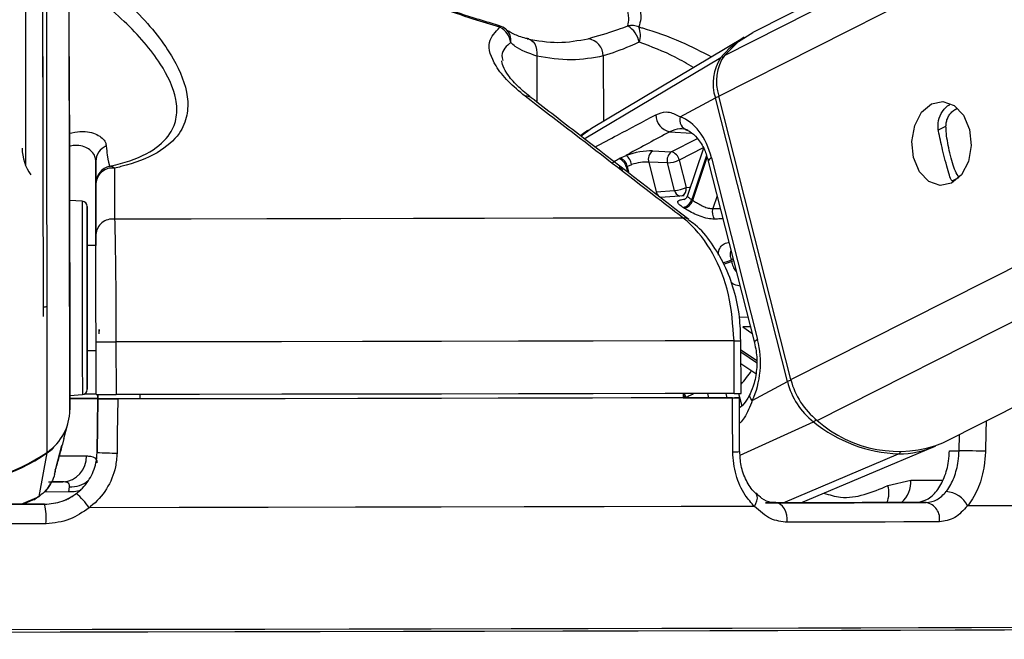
# Model space of a CAD drawing. Header units: millimetres. Extents: x 2575 to 18042, y 835 to 16320.
# Tile 17 of 64: x 6322 to 6434, y 5708 to 5779. Entities that reach past the tile are written whole.
import ezdxf

# ---------------------------------------------------------------- set-up
doc = ezdxf.new("R2010")
doc.units = ezdxf.units.MM
doc.header["$LTSCALE"] = 2
doc.layers.add('COMPONENT_GEOMETRY', color=7, linetype='Continuous')
doc.styles.add('SLDTEXTSTYLE0', font='TXT', dxfattribs={"width": 0.75})
doc.dimstyles.new('SLDDIMSTYLE1', dxfattribs={"dimtxt": 100, "dimasz": 6.604, "dimexe": 0, "dimexo": 0.0625, "dimgap": 25, "dimtad": 0, "dimtih": 1, "dimtoh": 1, "dimdec": 0, "dimrnd": 1e-09, "dimzin": 12, "dimdsep": 46, "dimtxsty": 'SLDTEXTSTYLE0', "dimsah": 1, "dimcen": 0.09, "dimadec": 0, "dimazin": 3, "dimtfac": 1, "dimtdec": 0, "dimtofl": 0, "dimtmove": 0, "dimatfit": 3, "dimfxl": 1, "dimfrac": 2, "dimtolj": 1, "dimtzin": 12, "dimarcsym": 0})

# ---------------------------------------------------------------- blocks, each defined once
blk = doc.blocks.new('_D_5')
at = {"layer": 'COMPONENT_GEOMETRY', "color": 7}
for p, q in [((8881.73, 5900.55), (9410.21, 5900.55)), ((9403.86, 5900.55), (9403.86, 3819.64)), ((9203.79, 3799.33), (9173.32, 3799.33)), ((9173.32, 3799.33), (9173.32, 3640.58)), ((9603.93, 3799.33), (9634.4, 3799.33)), ((9634.4, 3799.33), (9634.4, 3640.58)), ((9173.32, 3640.58), (9203.79, 3640.58)), ((9634.4, 3640.58), (9603.93, 3640.58)), ((9403.86, 1410.05), (9403.86, 3490.96)), ((3885.31, 1410.05), (9410.21, 1410.05))]:
    blk.add_line(p, q, dxfattribs=at)
for points in [[(9403.86, 5900.55), (9402.84, 5893.95), (9404.88, 5893.95)], [(9403.86, 1410.05), (9404.88, 1416.65), (9402.84, 1416.65)]]:
    blk.add_solid(points, dxfattribs=at)
at = {"layer": 'COMPONENT_GEOMETRY', "color": 7, "char_height": 100, "attachment_point": 1, "style": 'SLDTEXTSTYLE0'}
for s, insert in [('7\'4.40"', (9203.79, 3769.48)), ('2245', (9256.08, 3619.87))]:
    blk.add_mtext(s, dxfattribs=dict(at, insert=insert))

msp = doc.modelspace()

# ---------------------------------------------------------------- linework, layer by layer
at = {"color": 7, "linetype": 'Continuous', "lineweight": 25}
for p, q in [((6327.5, 5767.87), (6327.32, 5900.55)), ((6649.33, 5900.55), (6405.45, 5777.28)), ((6427.11, 5730.45), (6763.63, 5900.55)), ((6324.53, 5744.87), (6324.37, 5867.47)), ((6324.5, 5767.88), (6324.37, 5867.47)), ((6322.37, 5863.76), (6322.51, 5762.07)), ((6376.55, 5778.03), (6375.36, 5778.39)), ((6404.45, 5776.71), (6387.04, 5766.32)), ((6397.16, 5767.65), (6401.17, 5769.8)), ((6409.38, 5737.45), (6401.17, 5769.8)), ((6409.78, 5737.67), (6401.57, 5770.01)), ((6327.5, 5767.87), (6327.55, 5734.24)), ((6399.8, 5764.08), (6397.99, 5758.66)), ((6390.28, 5762.94), (6390.98, 5763.25)), ((6393.99, 5763.75), (6396.14, 5763.66)), ((6400.73, 5762.96), (6405.99, 5742.24)), ((6330.51, 5762.58), (6330.52, 5752.99)), ((6391.62, 5762.19), (6391.13, 5762)), ((6393.57, 5762.47), (6394.42, 5759.09)), ((6395.71, 5762.39), (6393.57, 5762.47)), ((6396.51, 5759.26), (6395.71, 5762.39)), ((6397.05, 5762.72), (6397.84, 5759.59)), ((6400.36, 5762.6), (6405.62, 5741.88)), ((6330.52, 5754.23), (6330.51, 5760.04)), ((6394.42, 5759.09), (6396.51, 5759.26)), ((6397.6, 5758.64), (6394.9, 5758.43)), ((6328.95, 5758.02), (6327.52, 5758.09)), ((6330.52, 5752.99), (6329.52, 5752.99)), ((6330.55, 5735.97), (6330.54, 5741.97)), ((6332.81, 5741.97), (6332.82, 5735.97)), ((6403.31, 5736.1), (6403.3, 5742.1)), ((6404.1, 5736.11), (6404.09, 5742.11)), ((6329.54, 5740.99), (6330.54, 5740.99)), ((6404.09, 5739.51), (6405.77, 5738.39)), ((6405.37, 5735.31), (6409.38, 5737.45)), ((6327.55, 5735.88), (6328.98, 5735.96)), ((6330.76, 5735.97), (6330.76, 5735.5)), ((6330.76, 5735.49), (6330.76, 5735.97)), ((6335.55, 5735.98), (6335.55, 5735.48)), ((6397.51, 5736.1), (6397.51, 5735.6)), ((6330.76, 5735.51), (6330.66, 5729.36)), ((6330.66, 5729.36), (6330.76, 5735.47)), ((6330.76, 5735.51), (6330.76, 5735.5)), ((6335.14, 5735.49), (6330.76, 5735.49)), ((6330.76, 5735.47), (6330.76, 5735.49)), ((6335.14, 5735.49), (6335.14, 5735.48)), ((6335.14, 5735.48), (6335.14, 5735.49)), ((6397.51, 5735.61), (6403.34, 5735.61)), ((6398.71, 5735.6), (6397.51, 5735.6)), ((6403.94, 5729.47), (6403.93, 5735.61)), ((6326.88, 5730.96), (6327.32, 5732.64)), ((6326.88, 5730.96), (6326.7, 5730.32)), ((6324.05, 5724.36), (6324.96, 5729.31)), ((6325.94, 5727.55), (6326.65, 5730.15)), ((6330.66, 5729.37), (6330.66, 5729.36)), ((6410.92, 5723.63), (6426.06, 5729.99)), ((6427.86, 5729.57), (6428.96, 5729.57)), ((6325.8, 5726.89), (6325.9, 5727.27)), ((6325.89, 5727.38), (6325.95, 5727.55)), ((6325.97, 5727.61), (6325.98, 5727.66)), ((6325.13, 5726.01), (6326.75, 5726.01)), ((6420.85, 5725.59), (6423.48, 5726.22)), ((6327.43, 5724.86), (6327.5, 5725.45)), ((6322.23, 5723.46), (6323.41, 5723.99)), ((6323.43, 5723.95), (6324.06, 5724.42)), ((6406.88, 5723.62), (6408.08, 5723.62)), ((6425.2, 5723.66), (6424, 5723.66)), ((6324.67, 5723.46), (6324.67, 5723.46))]:
    msp.add_line(p, q, dxfattribs=at)
at = {"color": 8, "linetype": 'Continuous', "lineweight": 25}
for p, q in [((6327.55, 5734.24), (6327.32, 5900.55)), ((6401.57, 5770.01), (6659.82, 5900.55)), ((6402.21, 5774.66), (6651.28, 5900.55)), ((6409.78, 5737.67), (6732.04, 5900.55)), ((6412.77, 5733.03), (6744.2, 5900.55)), ((6324.98, 5729.42), (6324.79, 5869.18)), ((6380.79, 5774.57), (6380.8, 5769.32)), ((6386.21, 5765.15), (6401.81, 5774.42)), ((6388.39, 5774.59), (6388.4, 5767.13)), ((6387.04, 5766.31), (6385.85, 5765.44)), ((6426.53, 5766.11), (6427.47, 5766.58)), ((6395.96, 5765.94), (6398.46, 5765.78)), ((6396.14, 5763.66), (6399.13, 5765.17)), ((6399.78, 5764.1), (6397.05, 5762.72)), ((6400.14, 5763.24), (6398.47, 5758.22)), ((6398.59, 5758.14), (6400.22, 5763.03)), ((6390.35, 5761.79), (6390.15, 5761.8)), ((6391.01, 5761.94), (6391.16, 5761.32)), ((6391.33, 5761.19), (6391.13, 5762)), ((6428.19, 5760.35), (6428.95, 5760.74)), ((6401.37, 5758.65), (6400.88, 5757.19)), ((6400.88, 5757.19), (6401.73, 5757.21)), ((6403.2, 5751.44), (6402.96, 5751.32)), ((6403, 5751.15), (6403.24, 5751.27)), ((6403.92, 5744.79), (6404.88, 5744.82)), ((6405.16, 5743.71), (6404.31, 5743.68)), ((6404.31, 5743.68), (6405.34, 5742.99)), ((6405.85, 5739.85), (6404.09, 5741.03)), ((6404.09, 5740.83), (6405.86, 5739.64)), ((6400.26, 5736.1), (6400.39, 5735.61)), ((6402.51, 5735.61), (6402.39, 5736.1)), ((6403.81, 5736.1), (6404.17, 5734.67)), ((6397.83, 5735.61), (6397.83, 5735.63)), ((6404, 5729.07), (6412.36, 5732.85)), ((6428.96, 5729.57), (6429, 5731.41)), ((6408.89, 5723.62), (6422.07, 5729.2)), ((6423.48, 5726.22), (6427.11, 5726.22)), ((6327.43, 5724.86), (6324.65, 5724.85)), ((6322, 5723.46), (6324.05, 5724.36)), ((6323.4, 5724.01), (6324.05, 5724.36))]:
    msp.add_line(p, q, dxfattribs=at)
at = {"color": 8, "linetype": 'Continuous', "lineweight": 25, "flags": 128}
for points in [[(6376.55, 5778.03), (6376.55, 5778.03), (6376.57, 5778.02), (6376.58, 5777.99), (6376.59, 5777.96), (6376.6, 5777.91), (6376.6, 5777.86)], [(6400.73, 5762.96), (6400.57, 5762.86), (6400.45, 5762.77), (6400.38, 5762.68), (6400.36, 5762.61), (6400.36, 5762.6)], [(6397.84, 5759.59), (6398.17, 5759.63), (6398.32, 5759.64)], [(6328.95, 5758.02), (6328.95, 5758), (6328.95, 5757.47), (6328.95, 5756.21), (6328.95, 5754.33), (6328.96, 5751.95), (6328.96, 5749.23)], [(6328.96, 5749.23), (6328.96, 5746.36), (6328.97, 5743.53), (6328.97, 5740.94), (6328.97, 5738.76), (6328.98, 5737.14), (6328.98, 5736.19), (6328.98, 5735.96)], [(6405.99, 5742.24), (6405.83, 5742.15), (6405.71, 5742.05), (6405.64, 5741.97), (6405.62, 5741.89), (6405.63, 5741.88)], [(6405.37, 5735.31), (6405.23, 5735.49), (6405.13, 5735.66), (6405.09, 5735.82), (6405.09, 5735.97), (6405.12, 5736.04)], [(6432.04, 5732.95), (6432.02, 5731.68), (6431.97, 5729.51)], [(6324.94, 5729.39), (6324.96, 5729.34), (6324.96, 5729.31)], [(6326.38, 5728.97), (6327.46, 5728.97), (6328.56, 5728.97), (6329.45, 5728.97)], [(6328.61, 5724.99), (6328.04, 5724.87), (6327.43, 5724.86)], [(6405.63, 5723.21), (6405.8, 5723.54), (6405.91, 5723.85), (6405.96, 5724.14), (6405.94, 5724.39), (6405.85, 5724.6), (6405.78, 5724.68)]]:
    msp.add_lwpolyline(points, dxfattribs=at)
at = {"color": 7, "linetype": 'Continuous', "lineweight": 25, "flags": 128}
for points in [[(6379.69, 5776.54), (6379.94, 5776.5), (6380.18, 5776.39), (6380.39, 5776.21), (6380.57, 5775.97), (6380.7, 5775.67), (6380.78, 5775.33), (6380.81, 5774.95), (6380.79, 5774.57)], [(6402.21, 5774.66), (6403.82, 5776.24), (6405.45, 5777.28)], [(6425.82, 5769.12), (6427.13, 5769.4), (6428.41, 5768.94), (6429.48, 5767.82), (6430.16, 5766.22), (6430.36, 5764.36), (6430.04, 5762.55), (6429.25, 5761.04), (6428.11, 5760.08), (6426.8, 5759.81), (6425.52, 5760.27), (6424.45, 5761.38), (6423.77, 5762.99), (6423.58, 5764.84), (6423.9, 5766.66), (6424.68, 5768.16), (6425.82, 5769.12)], [(6390.16, 5762.87), (6390.19, 5762.89), (6390.28, 5762.94)], [(6327.51, 5762.26), (6327.51, 5762.28), (6327.51, 5761.58), (6327.51, 5760.26), (6327.52, 5758.54), (6327.52, 5756.67), (6327.52, 5754.93), (6327.52, 5753.6), (6327.52, 5752.86), (6327.52, 5752.85), (6327.52, 5753.55), (6327.52, 5754.86), (6327.52, 5756.59), (6327.52, 5758.46), (6327.51, 5760.2), (6327.51, 5761.53), (6327.51, 5762.26)], [(6391.13, 5762), (6391.03, 5761.96), (6391.01, 5761.94)], [(6329.53, 5749.11), (6329.52, 5751.68), (6329.52, 5753.94), (6329.52, 5755.71), (6329.52, 5756.9), (6329.52, 5757.41), (6329.52, 5757.2), (6329.52, 5756.31), (6329.52, 5754.78), (6329.52, 5752.99)], [(6397.49, 5756.1), (6390.24, 5756.08), (6382.68, 5756.07), (6374.84, 5756.05), (6366.76, 5756.04), (6358.47, 5756.02), (6350, 5756.01), (6341.39, 5755.99), (6332.66, 5755.98)], [(6329.52, 5752.99), (6329.52, 5753.32), (6329.52, 5753.59), (6329.52, 5753.14), (6329.52, 5752.02), (6329.53, 5750.36), (6329.53, 5748.33)], [(6329.54, 5740.99), (6329.54, 5740.05), (6329.54, 5738.27), (6329.54, 5737.09), (6329.54, 5736.58), (6329.54, 5736.78), (6329.54, 5737.68), (6329.54, 5739.21), (6329.54, 5741.27), (6329.54, 5743.72), (6329.53, 5746.4), (6329.53, 5749.11)], [(6329.53, 5748.33), (6329.53, 5746.16), (6329.53, 5744.08), (6329.54, 5742.32), (6329.54, 5741.06), (6329.54, 5740.44), (6329.54, 5740.53), (6329.54, 5740.99)], [(6330.88, 5742.9), (6330.88, 5742.99), (6330.88, 5743.08), (6330.88, 5743.17), (6330.88, 5743.24), (6330.88, 5743.3), (6330.88, 5743.35), (6330.88, 5743.38), (6330.88, 5743.39), (6330.88, 5743.39), (6330.88, 5743.37), (6330.88, 5743.33), (6330.88, 5743.28), (6330.88, 5743.21)], [(6403.3, 5742.1), (6395.44, 5742.08), (6387.24, 5742.07), (6378.72, 5742.05), (6369.94, 5742.03), (6360.92, 5742.01), (6351.7, 5742), (6342.31, 5741.98), (6332.81, 5741.97)], [(6403.31, 5736.1), (6395.45, 5736.08), (6387.24, 5736.07), (6378.73, 5736.05), (6369.95, 5736.03), (6360.93, 5736.01), (6351.71, 5736), (6342.32, 5735.98), (6332.82, 5735.97)], [(6327.51, 5735.53), (6329.97, 5735.53), (6330.76, 5735.53)], [(6333.03, 5735.47), (6332.96, 5731.47), (6332.93, 5729.29)], [(6403.13, 5735.6), (6395.31, 5735.58), (6387.15, 5735.57), (6378.68, 5735.55), (6369.95, 5735.53), (6360.98, 5735.52), (6351.81, 5735.5), (6342.48, 5735.48), (6333.03, 5735.47)], [(6398.71, 5735.6), (6391.55, 5735.58), (6384.11, 5735.57), (6376.41, 5735.55), (6368.49, 5735.53), (6360.38, 5735.52), (6352.09, 5735.5), (6343.67, 5735.49), (6335.14, 5735.48)], [(6403.15, 5729.43), (6403.14, 5733.43), (6403.13, 5735.6)], [(6324.96, 5729.31), (6325.53, 5729.75), (6325.72, 5729.93)], [(6431.97, 5729.51), (6431.68, 5729.51), (6431.32, 5729.52), (6430.93, 5729.53), (6430.51, 5729.54), (6430.09, 5729.55), (6429.67, 5729.56), (6429.29, 5729.56), (6428.96, 5729.57)], [(6326.75, 5726.01), (6326.08, 5726.01), (6325.55, 5726.01)], [(6424, 5723.66), (6422.02, 5723.66), (6419.99, 5723.65), (6417.91, 5723.65), (6415.79, 5723.64), (6413.63, 5723.64), (6411.42, 5723.63), (6409.17, 5723.62), (6406.88, 5723.62)], [(6408.08, 5723.62), (6410.37, 5723.62), (6412.62, 5723.63), (6414.82, 5723.64), (6416.99, 5723.64), (6419.11, 5723.65), (6421.18, 5723.65), (6423.21, 5723.66), (6425.2, 5723.66)], [(6409.37, 5721.4), (6409.37, 5721.82), (6409.31, 5722.23), (6409.2, 5722.61), (6409.04, 5722.95), (6408.84, 5723.23), (6408.61, 5723.44), (6408.35, 5723.57), (6408.08, 5723.62)], [(6300.46, 5723.43), (6303.48, 5723.43), (6306.51, 5723.43), (6309.53, 5723.44), (6312.56, 5723.44), (6315.59, 5723.45), (6318.62, 5723.45), (6321.64, 5723.45), (6324.67, 5723.46)], [(6324.67, 5723.46), (6321.64, 5723.46), (6318.62, 5723.45), (6315.59, 5723.45), (6312.56, 5723.44), (6309.53, 5723.44), (6306.51, 5723.44), (6303.48, 5723.43), (6300.46, 5723.43)], [(6405.63, 5723.21), (6397.26, 5723.19), (6388.49, 5723.17), (6379.35, 5723.15), (6369.88, 5723.13), (6360.14, 5723.11), (6350.17, 5723.1), (6340.02, 5723.08), (6329.74, 5723.06)], [(6461.36, 5723.42), (6459.81, 5723.4), (6457.55, 5723.39), (6454.59, 5723.37), (6450.94, 5723.35), (6446.63, 5723.33), (6441.68, 5723.31), (6436.1, 5723.29), (6429.92, 5723.27)], [(6426.72, 5721.45), (6424.71, 5721.44), (6422.65, 5721.44), (6420.55, 5721.43), (6418.4, 5721.42), (6416.2, 5721.42), (6413.97, 5721.41), (6411.69, 5721.41), (6409.37, 5721.4)], [(6324.83, 5721.24), (6321.77, 5721.24), (6318.7, 5721.23), (6315.64, 5721.23), (6312.57, 5721.22), (6309.5, 5721.22), (6306.43, 5721.21), (6303.36, 5721.21), (6300.3, 5721.21)], [(6455.69, 5709.23), (6455.42, 5709.22), (6454.44, 5709.21), (6452.75, 5709.19), (6450.37, 5709.17), (6447.3, 5709.16), (6443.55, 5709.14), (6439.16, 5709.12), (6434.14, 5709.1), (6428.51, 5709.08), (6422.3, 5709.06), (6415.54, 5709.05), (6408.28, 5709.03), (6400.53, 5709.01), (6392.35, 5708.99), (6383.77, 5708.97), (6374.84, 5708.95), (6365.59, 5708.93), (6356.08, 5708.92), (6346.36, 5708.9), (6336.46, 5708.88), (6326.45, 5708.87), (6316.37, 5708.85)], [(6456.39, 5709.52), (6456.19, 5709.51), (6455.32, 5709.5), (6453.75, 5709.48), (6451.49, 5709.46), (6448.55, 5709.45), (6444.96, 5709.43), (6440.72, 5709.41), (6435.85, 5709.39), (6430.38, 5709.38), (6424.34, 5709.36), (6417.76, 5709.34), (6410.66, 5709.32), (6403.08, 5709.3), (6395.07, 5709.28), (6386.65, 5709.26), (6377.87, 5709.24), (6368.77, 5709.23), (6359.4, 5709.21), (6349.8, 5709.19), (6340.02, 5709.17), (6330.11, 5709.16), (6320.11, 5709.14)]]:
    msp.add_lwpolyline(points, dxfattribs=at)
at = {"color": 7, "linetype": 'Continuous', "lineweight": 25}
for centre, radius, start, end in [((6375.99, 5776.11), 2, 49.5158, 73.7296), ((6375.63, 5775.87), 2.21, 6.2022, 63.9962), ((6391.62, 5776), 2.07, 66.6679, 101.9207), ((6389.62, 5775.55), 2.93, 11.7498, 57.4863), ((6390.02, 5776.96), 2.6, 341.9018, 21.2723), ((6386.36, 5774.55), 2.03, 1.0071, 81.2484), ((6409.67, 5768.03), 10.13, 120.9845, 140.8914), ((6406.2, 5771.46), 5.3, 146.0434, 198.2342), ((6406.62, 5771.68), 5.33, 146.0434, 198.2342), ((6396.32, 5767.84), 1.93, 178.6065, 259.2433), ((6398.3, 5767.3), 1.2, 162.5076, 256.4861), ((6327.32, 5764.08), 5.21, 180.1308, 215.822), ((6332.42, 5762.56), 1.91, 111.9656, 179.3677), ((6389.93, 5761.77), 1.22, 11.1762, 73.0983), ((6390.06, 5761.97), 1.57, 8.1547, 54.3073), ((6394.72, 5762.79), 1.2, 127.552, 195.553), ((6396.87, 5762.71), 1.2, 127.552, 195.553), ((6395.88, 5762.51), 1.18, 10.6124, 77.5422), ((6332.51, 5760.05), 2, 101.4296, 180.0606), ((6332.42, 5759.9), 1.91, 82.7127, 175.7151), ((6332.15, 5761.29), 0.712, 44.7274, 93.0359), ((6389.8, 5761.7), 1.22, 11.1991, 72.8984), ((6395.52, 5765.97), 3.59, 273.1325, 295.2666), ((6396.31, 5762.84), 3.59, 273.1325, 295.2666), ((6328.92, 5757.42), 0.6, 0.077, 87.077), ((6397.24, 5758.56), 1.27, 281.8164, 344.5856), ((6393.53, 5751.25), 7.25, 55.6947, 56.7216), ((6397.35, 5758.5), 1.29, 281.6597, 343.7724), ((6394.14, 5751.62), 7.89, 55.6947, 56.7216), ((6402.18, 5756.78), 1.36, 162.6234, 215.9369), ((6332.42, 5754.08), 1.91, 82.9901, 175.7276), ((6387.6, 5747.33), 15.87, 13.9245, 14.5689), ((6331.6, 6181.69), 439.72, 269.8619, 270.1577), ((6417.59, 5739.49), 8.45, 193.9546, 231.8278), ((6418.03, 5739.71), 8.5, 193.9546, 231.8278), ((6328.94, 5736.56), 0.6, 273.077, 0.077), ((6329.34, 5609.17), 126.84, 89.4571, 90.0648), ((6331.61, 6175.69), 439.72, 269.8619, 270.1577), ((6403.32, 5830.22), 94.12, 269.9919, 270.4727), ((6328.34, 5356.23), 379.29, 89.6353, 90.125), ((6321.71, 5734.25), 5.84, 304.1155, 359.8894), ((6422.72, 5745.69), 16.5, 231.1087, 267.7327), ((6422.04, 5743.39), 13.9, 228.2063, 291.3961), ((6312.53, 5747.7), 22.12, 235.8922, 304.2619), ((6312.55, 5747.52), 22.04, 270.0282, 304.2903), ((6332.89, 5765.06), 35.76, 266.4288, 270.0704), ((6422.12, 5739.47), 10.26, 269.7333, 293.885), ((6326.59, 5728.87), 2.86, 273.2039, 1.98), ((6427.38, 5722.1), 2.8, 24.7865, 87.6279), ((6323.77, 5719.22), 7.1, 32.768, 50.3788), ((6424.88, 5721.82), 1.87, 348.5349, 80.3312), ((6317.69, 5721.82), 7.16, 355.341, 13.2122)]:
    msp.add_arc(centre, radius, start, end, dxfattribs=at)
at = {"color": 8, "linetype": 'Continuous', "lineweight": 25}
for centre, radius, start, end in [((6376.19, 5776.39), 1.66, 350.3762, 48.3246), ((6402.01, 5774.04), 0.432, 83.447, 118.9374), ((6379.62, 5769.1), 0.905, 53.793, 98.3813), ((6402.04, 5768.06), 1.94, 103.4994, 116.4661), ((6396.98, 5759.42), 0.884, 294.74, 11.3544), ((6395.28, 5759.26), 0.871, 191.4552, 251.5457), ((6397.35, 5759.43), 0.861, 191.2875, 253.4806), ((6397.61, 5755.22), 0.893, 52.2572, 97.3361), ((6401.42, 5754.51), 3.54, 279.7611, 295.7342), ((6401.47, 5754.48), 3.67, 280.0528, 294.6858), ((6403.39, 5814.91), 72.81, 269.9244, 270.5458), ((6396.05, 5744.59), 10.96, 317.2147, 327.514), ((6410.25, 5735.71), 1.94, 103.4931, 116.4657), ((6396.27, 5735.2), 1.48, 15.3797, 32.2718), ((6396.39, 5735.25), 1.48, 14.7614, 34.9687), ((6411.92, 5733.7), 0.961, 297.1004, 321.7506), ((6403.33, 5733.56), 4.13, 267.5192, 278.5145), ((6421.88, 5729.61), 0.446, 294.8521, 330.2008), ((6327.66, 5728.57), 3.13, 267.0811, 309.5662), ((6420.2, 5726.09), 3.28, 312.1893, 2.2949), ((6418.15, 5724.78), 2.82, 336.499, 16.601)]:
    msp.add_arc(centre, radius, start, end, dxfattribs=at)
at = {"color": 7, "linetype": 'Continuous', "lineweight": 25}
for centre, major_axis, ratio, start_param, end_param in [((6396.09, 5760.48), (-0.19, 7.38), 0.671997, 5.038349, 6.029015), ((6392.24, 5762.8), (2.74, 0.59), 0.273277, 0.818413, 1.988106), ((6392.44, 5761.86), (1.77, 0.34), 0.293277, 0.825533, 1.995227), ((6401.35, 5739.76), (-0.19, 7.38), 0.671997, 4.047683, 5.038349)]:
    msp.add_ellipse(centre, major_axis=major_axis, ratio=ratio, start_param=start_param, end_param=end_param, dxfattribs=at)
at = {"color": 8, "linetype": 'Continuous', "lineweight": 25}
msp.add_ellipse((6392.32, 5761.8), major_axis=(1.77, 0.34), ratio=0.293277, start_param=2.811433, end_param=3.159027, dxfattribs=at)
at = {"color": 7, "linetype": 'Continuous', "lineweight": 25}
for points, knots in [([(6329.64, 5784.55), (6331.58, 5782.91), (6335.5, 5779.62), (6339.42, 5774.64), (6341.05, 5770.64), (6341.01, 5767.78), (6340.11, 5765.56), (6337.77, 5763.44), (6334.75, 5762.28), (6332.9, 5761.85), (6332.66, 5761.79)], [0, 0, 0, 0, 0.208234, 0.420981, 0.592265, 0.677743, 0.765865, 0.874569, 0.983936, 1, 1, 1, 1]), ([(6376.6, 5777.86), (6375.58, 5778.16), (6372.02, 5779.24), (6365.89, 5781.49), (6361.07, 5783.56), (6358.62, 5784.6)], [0, 0, 0, 0, 0.163716, 0.575625, 1, 1, 1, 1]), ([(6391.2, 5778.02), (6391.25, 5778.31), (6391.43, 5779.35), (6390.56, 5781.48), (6389.03, 5783.41), (6388.25, 5784.39)], [0, 0, 0, 0, 0.1618747, 0.5749161, 1, 1, 1, 1]), ([(6390.06, 5784.69), (6390.76, 5783.66), (6392.17, 5781.59), (6392.85, 5779.32), (6392.53, 5778.21), (6392.44, 5777.9)], [0, 0, 0, 0, 0.413472, 0.836281, 1, 1, 1, 1]), ([(6332.12, 5762), (6332.34, 5762.06), (6334.09, 5762.47), (6336.94, 5763.56), (6339.06, 5765.54), (6339.82, 5767.62), (6339.71, 5770.29), (6337.94, 5774.01), (6333.96, 5778.63), (6330.05, 5781.69), (6328.07, 5783.24)], [0, 0, 0, 0, 0.0156907, 0.1221635, 0.2284024, 0.3128217, 0.4004634, 0.5725392, 0.7836075, 1, 1, 1, 1]), ([(6375.36, 5778.39), (6374.75, 5778.57), (6372.83, 5779.14), (6370.33, 5780), (6368.5, 5780.71), (6367.94, 5780.93)], [0, 0, 0, 0, 0.242769, 0.767885, 1, 1, 1, 1]), ([(6379.48, 5769.99), (6378.8, 5770.56), (6377.41, 5771.72), (6375.76, 5773.85), (6374.97, 5776.18), (6376.08, 5777.33), (6376.6, 5777.86)], [0, 0, 0, 0, 0.189737, 0.387179, 0.717517, 1, 1, 1, 1]), ([(6379.9, 5776.53), (6379.79, 5776.55), (6379.08, 5776.69), (6378.12, 5777.07), (6377.42, 5777.48), (6377.3, 5777.63), (6377.3, 5777.63)], [0, 0, 0, 0, 0.0889699, 0.5349773, 0.9974538, 1, 1, 1, 1]), ([(6386.66, 5776.56), (6387.74, 5776.87), (6389.14, 5777.27), (6390.81, 5777.88), (6391.2, 5778.02)], [0, 0, 0, 0, 0.768409, 1, 1, 1, 1]), ([(6379.69, 5776.54), (6380.88, 5776.34), (6383.3, 5775.94), (6385.53, 5776.35), (6386.66, 5776.56)], [0, 0, 0, 0, 0.492367, 1, 1, 1, 1]), ([(6380.79, 5774.57), (6379.88, 5774.89), (6378.69, 5775.31), (6377.99, 5775.96), (6377.83, 5776.11)], [0, 0, 0, 0, 0.768074, 1, 1, 1, 1]), ([(6392.49, 5776.15), (6392.14, 5776), (6390.64, 5775.34), (6389.37, 5774.91), (6388.39, 5774.59)], [0, 0, 0, 0, 0.231926, 1, 1, 1, 1]), ([(6388.39, 5774.59), (6387.19, 5774.37), (6384.76, 5773.92), (6382.13, 5774.35), (6380.79, 5774.57)], [0, 0, 0, 0, 0.492725, 1, 1, 1, 1]), ([(6380.18, 5769.83), (6379.68, 5770.23), (6378.59, 5771.1), (6377.5, 5772.38), (6376.89, 5773.45), (6376.81, 5773.98), (6376.82, 5774.05), (6376.82, 5774.05)], [0, 0, 0, 0, 0.220982, 0.486805, 0.741375, 0.990118, 1, 1, 1, 1]), ([(6397.49, 5756.1), (6396.67, 5756.74), (6392.52, 5759.94), (6386.52, 5764.58), (6381.34, 5768.56), (6379.48, 5769.99)], [0, 0, 0, 0, 0.138099, 0.690493, 1, 1, 1, 1]), ([(6398.14, 5755.93), (6393.94, 5759.18), (6387.95, 5763.82), (6381.95, 5768.44), (6380.15, 5769.83)], [0, 0, 0, 0, 0.700067, 1, 1, 1, 1]), ([(6426.61, 5766.03), (6426.58, 5766.43), (6426.52, 5767.24), (6427.05, 5768.29), (6427.55, 5768.91), (6427.89, 5769.02), (6427.9, 5769.03)], [0, 0, 0, 0, 0.32979, 0.65908, 0.998251, 1, 1, 1, 1]), ([(6427.47, 5766.58), (6427.48, 5766.75), (6427.5, 5767.08), (6427.66, 5767.54), (6427.9, 5767.96), (6428.23, 5768.29), (6428.52, 5768.51), (6428.71, 5768.58), (6428.75, 5768.6)], [0, 0, 0, 0, 0.1864531, 0.3786004, 0.564999, 0.7565795, 0.9472783, 1, 1, 1, 1]), ([(6394.39, 5767.89), (6394.78, 5768.04), (6395.3, 5768.24), (6396.21, 5768.15), (6396.74, 5767.87), (6397.16, 5767.65)], [0, 0, 0, 0, 0.4178675, 0.5540042, 1, 1, 1, 1]), ([(6398.02, 5766.13), (6397.72, 5766.22), (6397.02, 5766.41), (6396.34, 5766.11), (6395.96, 5765.94)], [0, 0, 0, 0, 0.429774, 1, 1, 1, 1]), ([(6428.95, 5760.74), (6428.81, 5760.95), (6428.56, 5761.34), (6428.21, 5762.36), (6427.91, 5763.49), (6427.66, 5764.67), (6427.5, 5765.71), (6427.48, 5766.31), (6427.47, 5766.58)], [0, 0, 0, 0, 0.204636, 0.376335, 0.548834, 0.703363, 0.864285, 1, 1, 1, 1]), ([(6386.89, 5766.22), (6386.78, 5766.16), (6386.39, 5765.96), (6386.04, 5765.68), (6385.79, 5765.48)], [0, 0, 0, 0, 0.2833581, 1, 1, 1, 1]), ([(6395.96, 5765.94), (6394.36, 5765.08), (6392.7, 5764.18), (6391.04, 5763.28), (6390.98, 5763.25)], [0, 0, 0, 0, 0.961066, 1, 1, 1, 1]), ([(6397.8, 5766.18), (6397.95, 5766.12), (6398.37, 5765.94), (6399.14, 5765.26), (6399.92, 5764.05), (6400.23, 5763.04), (6400.36, 5762.6)], [0, 0, 0, 0, 0.151539, 0.446483, 0.762395, 1, 1, 1, 1]), ([(6427.99, 5760.61), (6427.9, 5760.87), (6427.73, 5761.4), (6427.41, 5762.59), (6427.09, 5763.85), (6426.82, 5765.02), (6426.68, 5765.69), (6426.61, 5766.03)], [0, 0, 0, 0, 0.222076, 0.445772, 0.640142, 0.821651, 1, 1, 1, 1]), ([(6331.7, 5764.32), (6331.74, 5763.96), (6331.87, 5762.64), (6332.01, 5762.27), (6332.12, 5762)], [0, 0, 0, 0, 0.275191, 1, 1, 1, 1]), ([(6330.51, 5760.04), (6330.51, 5760.21), (6330.51, 5760.56), (6330.51, 5761.9), (6330.51, 5762.58)], [0, 0, 0, 0, 0.49563, 1, 1, 1, 1]), ([(6332.66, 5761.79), (6332.66, 5761.15), (6332.66, 5759.22), (6332.66, 5757.28), (6332.66, 5755.98)], [0, 0, 0, 0, 0.330975, 1, 1, 1, 1]), ([(6389.48, 5762.43), (6389.53, 5762.47), (6389.71, 5762.62), (6389.97, 5762.77), (6390.16, 5762.87)], [0, 0, 0, 0, 0.27439, 1, 1, 1, 1]), ([(6390.22, 5761.9), (6390.22, 5761.9), (6390.2, 5761.9), (6390.31, 5761.85), (6390.48, 5761.69), (6390.51, 5761.51), (6390.52, 5761.44)], [0, 0, 0, 0, 0.092809, 0.388778, 0.765486, 1, 1, 1, 1]), ([(6428.19, 5760.35), (6428.13, 5760.39), (6428.04, 5760.46), (6428, 5760.56), (6427.99, 5760.61)], [0, 0, 0, 0, 0.570025, 1, 1, 1, 1]), ([(6397.98, 5758.67), (6397.94, 5758.56), (6397.85, 5758.37), (6397.67, 5758.23), (6397.58, 5758.19), (6397.59, 5758.2), (6397.6, 5758.2)], [0, 0, 0, 0, 0.3452306, 0.6605147, 0.9081556, 1, 1, 1, 1]), ([(6397.5, 5757.31), (6397.41, 5757.38), (6397.13, 5757.56), (6396.88, 5757.82), (6396.86, 5758.04), (6397.11, 5758.19), (6397.49, 5758.23), (6397.68, 5758.26)], [0, 0, 0, 0, 0.116734, 0.333017, 0.551924, 0.773865, 1, 1, 1, 1]), ([(6398.59, 5758.14), (6398.65, 5758.09), (6398.79, 5758), (6399.02, 5757.86), (6399.27, 5757.71), (6399.54, 5757.57), (6399.82, 5757.43), (6400.09, 5757.32), (6400.37, 5757.24), (6400.59, 5757.2), (6400.76, 5757.19), (6400.84, 5757.19), (6400.88, 5757.19)], [0, 0, 0, 0, 0.108322, 0.219937, 0.328643, 0.440448, 0.55029, 0.663284, 0.772798, 0.885752, 0.94263, 1, 1, 1, 1]), ([(6401.08, 5755.98), (6400.95, 5755.99), (6400.59, 5755.99), (6399.88, 5756.14), (6399.04, 5756.45), (6398.23, 5756.85), (6397.81, 5757.11), (6397.61, 5757.24)], [0, 0, 0, 0, 0.119584, 0.349288, 0.573021, 0.788436, 1, 1, 1, 1]), ([(6332.66, 5755.98), (6332.68, 5754.95), (6332.73, 5752.9), (6332.79, 5748.16), (6332.8, 5744.32), (6332.81, 5742.25), (6332.81, 5741.97)], [0, 0, 0, 0, 0.317078, 0.634488, 0.949899, 1, 1, 1, 1]), ([(6403.3, 5742.1), (6403.17, 5743.89), (6402.92, 5747.46), (6401.01, 5752.21), (6398.97, 5754.88), (6397.69, 5755.94), (6397.49, 5756.1)], [0, 0, 0, 0, 0.31366, 0.627146, 0.941618, 1, 1, 1, 1]), ([(6404.06, 5742.11), (6404.04, 5743.01), (6403.99, 5744.97), (6403.35, 5747.9), (6402.28, 5750.78), (6400.77, 5753.29), (6399.35, 5755.03), (6398.36, 5755.69), (6398.11, 5755.87)], [0, 0, 0, 0, 0.16311, 0.354103, 0.546064, 0.739645, 0.933211, 1, 1, 1, 1]), ([(6330.54, 5741.97), (6330.54, 5742.22), (6330.53, 5744.03), (6330.53, 5747.39), (6330.52, 5751.53), (6330.52, 5753.33), (6330.52, 5754.23)], [0, 0, 0, 0, 0.050069, 0.365309, 0.6827, 1, 1, 1, 1]), ([(6324.83, 5745.96), (6324.83, 5745.96), (6324.77, 5745.96), (6324.66, 5745.95), (6324.57, 5745.95), (6324.53, 5745.95)], [0, 0, 0, 0, 0.061815, 0.586012, 1, 1, 1, 1]), ([(6405.62, 5741.88), (6405.69, 5741.58), (6405.89, 5740.67), (6405.94, 5739.06), (6405.67, 5737.34), (6405.29, 5736.44), (6405.12, 5736.05)], [0, 0, 0, 0, 0.1540135, 0.4596034, 0.7657371, 1, 1, 1, 1]), ([(6405.12, 5736.06), (6405.09, 5735.98), (6404.86, 5735.51), (6404.47, 5734.88), (6404.1, 5734.59), (6403.93, 5734.46)], [0, 0, 0, 0, 0.089059, 0.592757, 1, 1, 1, 1]), ([(6330.76, 5735.47), (6330.78, 5735.47), (6330.82, 5735.47), (6331.17, 5735.47), (6331.67, 5735.47), (6332.32, 5735.47), (6332.79, 5735.47), (6333.03, 5735.47)], [0, 0, 0, 0, 0.1975557, 0.39511, 0.5926965, 0.790302, 1, 1, 1, 1]), ([(6403.13, 5735.6), (6403.3, 5735.6), (6403.63, 5735.6), (6403.9, 5735.6), (6403.96, 5735.61), (6403.79, 5735.61), (6403.49, 5735.61), (6403.34, 5735.61)], [0, 0, 0, 0, 0.197556, 0.39511, 0.592696, 0.790302, 1, 1, 1, 1]), ([(6326.7, 5730.32), (6326.57, 5729.84), (6326.3, 5728.86), (6326.03, 5727.88), (6325.89, 5727.38)], [0, 0, 0, 0, 0.493257, 1, 1, 1, 1]), ([(6324.67, 5723.46), (6325.34, 5723.53), (6326.7, 5723.66), (6328.5, 5724.71), (6329.85, 5726.24), (6330.55, 5727.9), (6330.63, 5728.97), (6330.66, 5729.37)], [0, 0, 0, 0, 0.218197, 0.436397, 0.654383, 0.871258, 1, 1, 1, 1]), ([(6328.3, 5724.69), (6328.34, 5724.72), (6328.91, 5725.17), (6329.85, 5726.24), (6330.55, 5727.89), (6330.63, 5728.97), (6330.66, 5729.36)], [0, 0, 0, 0, 0.029546, 0.405549, 0.779029, 1, 1, 1, 1]), ([(6332.93, 5729.29), (6332.89, 5728.76), (6332.78, 5727.33), (6331.84, 5725.13), (6330.57, 5723.7), (6329.8, 5723.11), (6329.74, 5723.06)], [0, 0, 0, 0, 0.220493, 0.593656, 0.970348, 1, 1, 1, 1]), ([(6405.63, 5723.21), (6405.26, 5723.62), (6404.37, 5724.61), (6403.38, 5726.76), (6403.23, 5728.54), (6403.15, 5729.43)], [0, 0, 0, 0, 0.260354, 0.63069, 1, 1, 1, 1]), ([(6405.79, 5724.69), (6405.74, 5724.73), (6405.32, 5725.1), (6404.66, 5726.12), (6404.04, 5727.76), (6403.99, 5728.94), (6403.97, 5729.47)], [0, 0, 0, 0, 0.0477585, 0.3840999, 0.7210923, 1, 1, 1, 1]), ([(6424, 5723.66), (6424.43, 5723.73), (6425.31, 5723.87), (6426.46, 5724.91), (6427.33, 5726.45), (6427.78, 5728.1), (6427.84, 5729.17), (6427.86, 5729.57)], [0, 0, 0, 0, 0.218197, 0.436397, 0.654383, 0.871258, 1, 1, 1, 1]), ([(6427.5, 5724.9), (6427.52, 5724.93), (6427.87, 5725.38), (6428.44, 5726.45), (6428.87, 5728.1), (6428.94, 5729.17), (6428.96, 5729.57)], [0, 0, 0, 0, 0.029546, 0.405549, 0.779029, 1, 1, 1, 1]), ([(6431.97, 5729.51), (6431.94, 5728.97), (6431.85, 5727.54), (6431.25, 5725.34), (6430.45, 5723.91), (6429.96, 5723.32), (6429.92, 5723.27)], [0, 0, 0, 0, 0.220493, 0.593656, 0.970348, 1, 1, 1, 1]), ([(6329.45, 5728.97), (6329.61, 5728.96), (6330.23, 5728.93), (6330.61, 5728.66), (6330.63, 5728.27), (6330.64, 5728.19)], [0, 0, 0, 0, 0.21314, 0.833707, 1, 1, 1, 1]), ([(6324.41, 5724.69), (6324.5, 5724.75), (6324.83, 5724.98), (6325.17, 5725.41), (6325.32, 5725.79), (6325.36, 5725.88)], [0, 0, 0, 0, 0.20437, 0.810256, 1, 1, 1, 1]), ([(6327.5, 5725.45), (6327.5, 5725.51), (6327.52, 5725.74), (6327.36, 5725.91), (6327.04, 5726), (6326.86, 5726.01), (6326.75, 5726.01)], [0, 0, 0, 0, 0.1676088, 0.6396687, 0.7846509, 1, 1, 1, 1]), ([(6408.03, 5723.69), (6407.86, 5723.67), (6407.34, 5723.63), (6406.6, 5723.95), (6406.02, 5724.51), (6405.79, 5724.73)], [0, 0, 0, 0, 0.223869, 0.701444, 1, 1, 1, 1]), ([(6425.2, 5723.66), (6425.63, 5723.72), (6426.47, 5723.84), (6427.16, 5724.55), (6427.5, 5724.9)], [0, 0, 0, 0, 0.51952, 1, 1, 1, 1]), ([(6324.67, 5723.46), (6325.35, 5723.52), (6326.66, 5723.64), (6327.77, 5724.35), (6328.3, 5724.69)], [0, 0, 0, 0, 0.5195201, 1, 1, 1, 1]), ([(6329.74, 5723.06), (6329.03, 5722.56), (6327.55, 5721.51), (6325.76, 5721.33), (6324.83, 5721.24)], [0, 0, 0, 0, 0.485349, 1, 1, 1, 1]), ([(6409.37, 5721.4), (6408.72, 5721.48), (6407.36, 5721.64), (6406.22, 5722.67), (6405.63, 5723.21)], [0, 0, 0, 0, 0.475859, 1, 1, 1, 1]), ([(6429.92, 5723.27), (6429.46, 5722.77), (6428.5, 5721.72), (6427.32, 5721.54), (6426.72, 5721.45)], [0, 0, 0, 0, 0.485349, 1, 1, 1, 1])]:
    msp.add_open_spline(points, degree=3, knots=knots, dxfattribs=at)
at = {"color": 8, "linetype": 'Continuous', "lineweight": 25}
for points, knots in [([(6392.44, 5777.9), (6392.58, 5777.86), (6394.13, 5777.42), (6397.03, 5776.4), (6399.58, 5775.08), (6400.73, 5774.49)], [0, 0, 0, 0, 0.049211, 0.573108, 1, 1, 1, 1]), ([(6377.83, 5776.11), (6377.78, 5776.07), (6377.21, 5775.62), (6376.66, 5774.99), (6376.89, 5774.18), (6376.92, 5774.08)], [0, 0, 0, 0, 0.074635, 0.877139, 1, 1, 1, 1]), ([(6398.66, 5773.26), (6397.98, 5773.67), (6396, 5774.86), (6393.88, 5775.64), (6392.49, 5776.15)], [0, 0, 0, 0, 0.3457603, 1, 1, 1, 1]), ([(6387.44, 5764.2), (6388.3, 5764.65), (6390.61, 5765.88), (6392.93, 5767.11), (6394.39, 5767.89)], [0, 0, 0, 0, 0.368609, 1, 1, 1, 1]), ([(6327.47, 5765.78), (6327.9, 5765.86), (6329.28, 5766.12), (6330.75, 5765.67), (6331.58, 5764.97), (6331.68, 5764.46), (6331.7, 5764.32)], [0, 0, 0, 0, 0.158174, 0.511188, 0.871129, 1, 1, 1, 1]), ([(6330.51, 5762.58), (6330.5, 5762.72), (6330.46, 5763.26), (6329.81, 5764.02), (6328.67, 5764.5), (6327.68, 5764.33), (6327.48, 5764.29)], [0, 0, 0, 0, 0.141689, 0.531218, 0.904305, 1, 1, 1, 1]), ([(6398, 5758.66), (6398, 5758.62), (6398.01, 5758.55), (6398.21, 5758.39), (6398.4, 5758.26), (6398.47, 5758.22)], [0, 0, 0, 0, 0.375119, 0.779826, 1, 1, 1, 1]), ([(6402.04, 5756.01), (6401.93, 5756.01), (6401.61, 5756), (6401.29, 5755.99), (6401.08, 5755.98)], [0, 0, 0, 0, 0.334095, 1, 1, 1, 1]), ([(6401.54, 5751.85), (6401.54, 5751.96), (6401.52, 5752.33), (6401.73, 5752.8), (6402.14, 5753.22), (6402.56, 5753.3), (6402.77, 5753.34)], [0, 0, 0, 0, 0.1214005, 0.4097612, 0.7021184, 1, 1, 1, 1]), ([(6402.94, 5752.44), (6402.91, 5752.35), (6402.84, 5752.12), (6402.87, 5751.72), (6402.94, 5751.42), (6402.96, 5751.32)], [0, 0, 0, 0, 0.314404, 0.758433, 1, 1, 1, 1]), ([(6403, 5751.15), (6403.06, 5750.96), (6403.18, 5750.58), (6403.38, 5750.15), (6403.54, 5749.99), (6403.58, 5749.95)], [0, 0, 0, 0, 0.437655, 0.876553, 1, 1, 1, 1]), ([(6404.04, 5748.34), (6403.92, 5748.36), (6403.57, 5748.4), (6403.18, 5748.54), (6402.96, 5748.76), (6402.94, 5748.78)], [0, 0, 0, 0, 0.32146, 0.938936, 1, 1, 1, 1]), ([(6398.81, 5736.09), (6398.73, 5736.06), (6398.46, 5735.95), (6398.12, 5735.78), (6397.9, 5735.67), (6397.83, 5735.63)], [0, 0, 0, 0, 0.211647, 0.722227, 1, 1, 1, 1]), ([(6405.37, 5735.31), (6405.24, 5734.94), (6404.98, 5734.2), (6404.51, 5733.38), (6404.16, 5732.88), (6403.95, 5732.73), (6403.93, 5732.72)], [0, 0, 0, 0, 0.3468121, 0.7072656, 0.9738071, 1, 1, 1, 1]), ([(6325.89, 5727.38), (6325.87, 5727.2), (6325.85, 5727.01), (6325.89, 5727.25), (6325.89, 5727.27)], [0, 0, 0, 0, 0.9018146, 1, 1, 1, 1]), ([(6325.8, 5726.89), (6325.8, 5726.89), (6325.75, 5726.56), (6325.45, 5725.92), (6324.88, 5725.03), (6324.32, 5724.58), (6324.05, 5724.36)], [0, 0, 0, 0, 0.002591, 0.316376, 0.669594, 1, 1, 1, 1]), ([(6413.54, 5724.73), (6414.18, 5724.54), (6416.6, 5723.8), (6419.05, 5724.83), (6420.85, 5725.59)], [0, 0, 0, 0, 0.262466, 1, 1, 1, 1])]:
    msp.add_open_spline(points, degree=3, knots=knots, dxfattribs=at)

# ---------------------------------------------------------------- dimensions: what is measured, and where the dimension line sits
at = {"layer": 'COMPONENT_GEOMETRY', "color": 7}
dim = msp.add_linear_dim(base=(9403.8607, 1410.0453), p1=(8879.1875, 5900.5549), p2=(3882.7705, 1410.0453), angle=90, dimstyle='SLDDIMSTYLE1', dxfattribs=at)
dim.commit()
dim.dimension.update_dxf_attribs({"geometry": '_D_5', "text_midpoint": (9403.8607, 3655.3001), "dimtype": 160})

doc.saveas('drawing.dxf')
